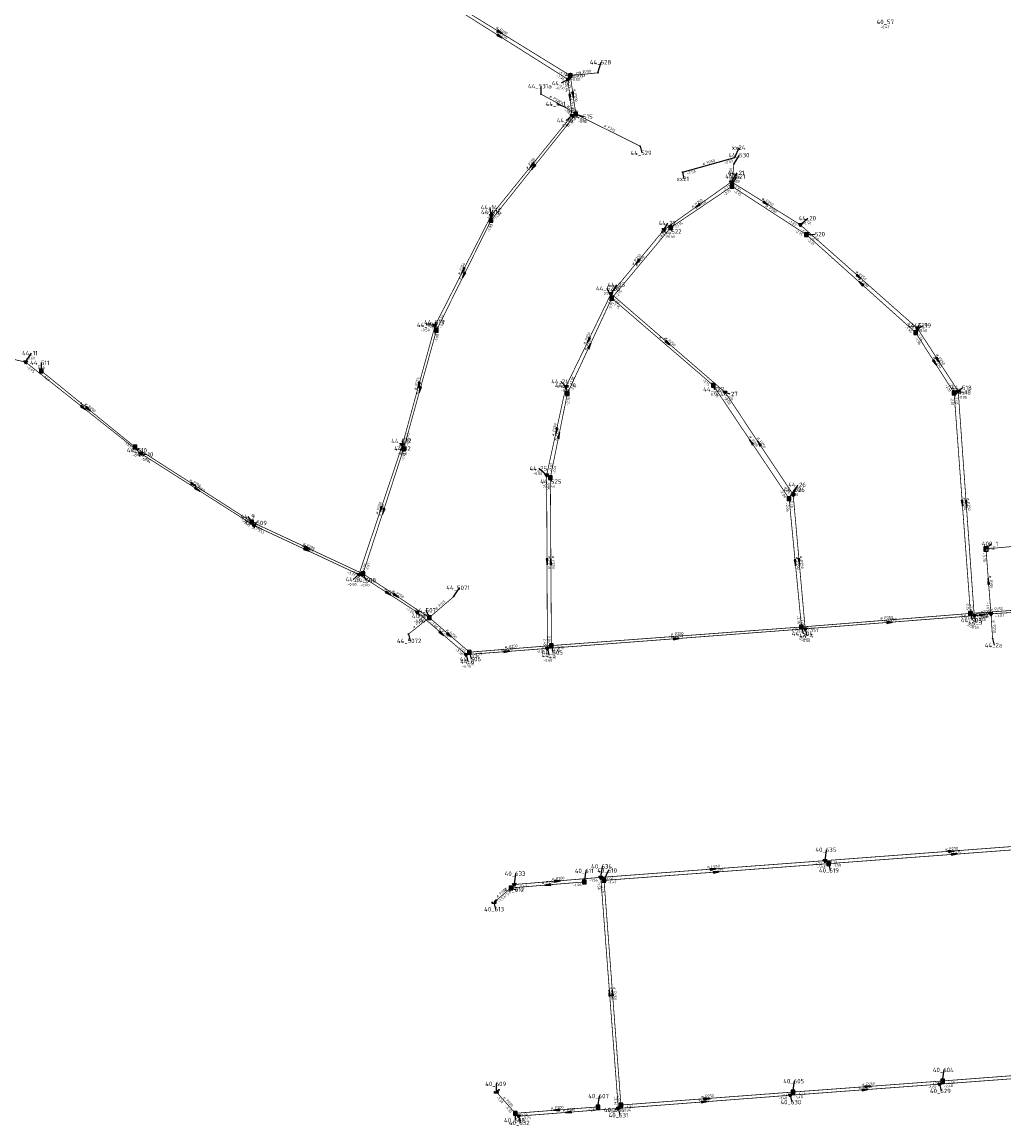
# Model space of a CAD drawing. Header units: metres. Extents: x 249000 to 255300, y 590580 to 596000.
# Tile 11 of 61: x 251943 to 252278, y 592923 to 593299. Entities that reach past the tile are written whole.
import ezdxf
from ezdxf.enums import TextEntityAlignment as Align
from ezdxf.lldxf.tags import DXFTag

# ---------------------------------------------------------------- set-up
doc = ezdxf.new("R2010")
doc.units = ezdxf.units.M
doc.header["$MEASUREMENT"] = 0
doc.linetypes.add('RI-HWA', pattern=[7.4, 5, -2.4])
doc.linetypes.add('RI-VWA', pattern=[11, 5, -3, 0, -3])
doc.layers.get('0').update_dxf_attribs({"linetype": 'CONTINUOUS'})
for name, color, linetype, lineweight in [('B-WE-RI-DRUK-G', 210, 'RI-PERS', 18), ('B-WE-RI-HWA_TRANSPORTLEIDING-G', 150, 'RI-HWA', 18), ('B-WE-RI-PERSLEIDING-G', 210, 'RI-PERS', 18), ('B-WE-RI-VWA_TRANSPORTLEIDING-G', 20, 'RI-VWA', 18), ('B-WE-WH-DUIKER-G', 190, 'CONTINUOUS', 25)]:
    doc.layers.add(name, color=color, linetype=linetype, lineweight=lineweight)
for name, color, linetype in [('RIO-AFMETINGEN', 8, 'CONTINUOUS'), ('RIO-AFSCHOT', 7, 'CONTINUOUS'), ('RIO-BOK', 8, 'CONTINUOUS'), ('RIO-KNOOP', 7, 'CONTINUOUS'), ('RIO-KNOOPNAAM', 170, 'CONTINUOUS'), ('RIO-LEADER', 253, 'CONTINUOUS'), ('RIO-MAAIVELD', 104, 'CONTINUOUS')]:
    doc.layers.add(name, color=color, linetype=linetype)
doc.styles.add('RIO-TXT', font='isocp.shx')
tags = doc.linetypes.add('RI-PERS', pattern='A,7,-2,["P",Standard,S=1.8,R=0,X=-0.5,Y=-0.9],-2,7,-2,[102,NLCS.SHX,S=1,R=180,X=0,Y=0],-2', length=22).pattern_tags.tags
tags[6] = DXFTag(74, 10)

# ---------------------------------------------------------------- blocks, each defined once
blk = doc.blocks.new('K_RGM')
blk.add_lwpolyline([(-0.6, 0.6), (-0.6, -0.6), (0.6, -0.6), (0.6, 0.6)], close=True)
blk.add_solid([(-0.6, 0.6), (0, 0.6), (-0.6, -0.6), (0, -0.6)])
at = {"style": 'RIO-TXT', "flags": 1}
blk.add_attdef('RIOLERINGSGEBIED', text='', height=1, dxfattribs=at).set_placement((0, 0), align=Align.CENTER)
blk.add_attdef('KNOOPNAAM', text='', height=1, dxfattribs=at).set_placement((0, 0), align=Align.TOP_CENTER)
blk = doc.blocks.new('K_IPR')
blk.add_lwpolyline([(-0.5, -0.5), (0.5, -0.5), (0.5, 0.5), (-0.5, 0.5)], close=True)
blk.add_solid([(-0.5, 0.5), (0.5, 0.5), (-0.5, -0.5), (0.5, -0.5)])
at = {"style": 'RIO-TXT', "flags": 1}
blk.add_attdef('RIOLERINGSGEBIED', text='', height=1, dxfattribs=at).set_placement((0, 0), align=Align.CENTER)
blk.add_attdef('KNOOPNAAM', text='', height=1, dxfattribs=at).set_placement((0, 0), align=Align.TOP_CENTER)
blk = doc.blocks.new('K_UTB')
blk.add_lwpolyline([(0.5, 0.15), (0.5, -0.3), (-0.5, -0.3), (-0.5, 0.15), (-0.45, 0.15), (-0.45, -0.25), (0, -0.25), (0.45, -0.25), (0.45, 0.15)], close=True)
blk.add_lwpolyline([(0.85, 0.6), (0.55, 0.65), (0.614828, 0.459583), (0.850842, 0.598937)])
blk.add_arc((0.85, -0.25), 0.85, 90, 180)
at = {"style": 'RIO-TXT', "flags": 1}
blk.add_attdef('RIOLERINGSGEBIED', text='', height=1, dxfattribs=at).set_placement((0, 0), align=Align.CENTER)
blk.add_attdef('KNOOPNAAM', text='', height=1, dxfattribs=at).set_placement((0, 0), align=Align.TOP_CENTER)
blk = doc.blocks.new('K_IPD')
blk.add_lwpolyline([(-0.496027, 0.307994), (0.503973, 0.307994), (0.003973, -0.558031)], close=True)
blk.add_solid([(-0.496027, 0.307994), (0.503973, 0.307994), (0.003973, -0.558031)])
at = {"style": 'RIO-TXT', "flags": 1}
blk.add_attdef('RIOLERINGSGEBIED', text='', height=1, dxfattribs=at).set_placement((0, 0), align=Align.CENTER)
blk.add_attdef('KNOOPNAAM', text='', height=1, dxfattribs=at).set_placement((0, 0), align=Align.TOP_CENTER)
blk = doc.blocks.new('K_FIC')
blk.add_circle((0, 0), 0.0625)
at = {"style": 'RIO-TXT', "flags": 1}
blk.add_attdef('RIOLERINGSGEBIED', text='', height=1, dxfattribs=at).set_placement((0, 0), align=Align.CENTER)
blk.add_attdef('KNOOPNAAM', text='', height=1, dxfattribs=at).set_placement((0, 0), align=Align.TOP_CENTER)
blk = doc.blocks.new('L_VHR')
blk.add_lwpolyline([(-0.5, 0), (0.5, 0), (-0.5, 0.15), (-0.5, -0.15), (0.5, 0)])

msp = doc.modelspace()

# ---------------------------------------------------------------- linework, layer by layer
at = {"layer": 'B-WE-RI-DRUK-G', "const_width": 0.25}
msp.add_lwpolyline([(251944.56, 593183.168), (251938.464, 593184.576), (251933.584, 593185.92), (251927.952, 593186.88), (251925.104, 593186.944), (251925.152, 593192.704), (251916.352, 593193.344), (251910.64, 593198.144), (251906.88, 593199.68), (251903.376, 593199.808), (251899.744, 593199.424), (251893.648, 593197.504), (251880.944, 593192.704), (251852.288, 593183.104), (251835.936, 593179.456), (251761.504, 593165.952), (251745.68, 593162.88), (251740.752, 593160), (251735.824, 593155.072), (251726.752, 593139.008), (251717.152, 593123.456), (251709.888, 593115.648), (251691.488, 593100.864), (251530.448, 592976.896)], dxfattribs=at)
at = {"layer": 'B-WE-RI-HWA_TRANSPORTLEIDING-G', "const_width": 0.25}
for points in [[(252130.064, 593280.704), (252082.08, 593310.272)], [(252130.064, 593280.704), (252139.488, 593281.664)], [(252131.936, 593267.584), (252130.064, 593280.704)], [(252128.48, 593269.824), (252120.128, 593274.368)], [(252131.936, 593267.584), (252128.48, 593269.824)], [(252103.088, 593231.488), (252131.936, 593267.584)], [(252131.936, 593267.584), (252153.824, 593256.704)], [(252185.104, 593243.008), (252185.744, 593250.56)], [(252185.104, 593243.008), (252164.272, 593228.992)], [(252210.464, 593226.56), (252185.104, 593243.008)], [(252084.464, 593193.984), (252103.088, 593231.488)], [(252164.272, 593228.992), (252144.176, 593204.928)], [(252247.664, 593193.216), (252210.464, 593226.56)], [(252144.176, 593204.928), (252129.056, 593172.48)], [(252144.176, 593204.928), (252178.752, 593175.232)], [(252073.28, 593153.6), (252084.464, 593193.984)], [(252260.768, 593172.672), (252247.664, 593193.216)], [(251981.824, 593154.24), (251949.92, 593180.16)], [(252204.576, 593136.704), (252178.752, 593175.232)], [(252129.056, 593172.48), (252123.264, 593143.872)], [(252266.336, 593097.6), (252260.768, 593172.672)], [(252021.536, 593128.768), (251981.824, 593154.24)], [(252059.424, 593111.104), (252073.28, 593153.6)], [(252123.616, 593086.656), (252123.264, 593143.872)], [(252208.784, 593092.992), (252204.576, 593136.704)], [(252059.424, 593111.104), (252021.536, 593128.768)], [(252082.016, 593096.192), (252059.424, 593111.104)], [(252082.016, 593096.192), (252090.32, 593103.296)], [(252082.016, 593096.192), (252074.944, 593090.56)], [(252095.712, 593084.416), (252082.016, 593096.192)], [(252266.336, 593097.6), (252208.784, 593092.992)], [(252266.336, 593097.6), (252283.744, 593098.88)], [(252208.784, 593092.992), (252123.616, 593086.656)], [(252123.616, 593086.656), (252095.712, 593084.416)], [(252218.032, 593012.416), (252303.696, 593018.816)], [(252141.536, 593006.72), (252218.032, 593012.416)], [(252134.88, 593006.208), (252109.856, 593004.16)], [(252147.296, 592930.24), (252141.536, 593006.72)], [(252109.856, 593004.16), (252104.032, 592999.232)], [(252308.384, 592942.336), (252256.816, 592938.432)], [(252256.816, 592938.432), (252205.888, 592934.656)], [(252111.328, 592927.424), (252104.896, 592934.656)], [(252205.888, 592934.656), (252147.296, 592930.24)], [(252139.456, 592929.6), (252111.328, 592927.424)]]:
    msp.add_lwpolyline(points, dxfattribs=at)
at = {"layer": 'B-WE-RI-PERSLEIDING-G'}
msp.add_lwpolyline([(252598.112, 593133.248), (252467.6, 593123.456), (252344.016, 593114.048), (252321.696, 593112.576), (252319.024, 593112.704), (252316.848, 593113.472), (252306.448, 593120.64), (252304.608, 593121.856), (252304.224, 593121.92), (252303.264, 593122.112), (252300.608, 593122.112), (252271.616, 593119.552)], dxfattribs=at)
at = {"layer": 'B-WE-RI-VWA_TRANSPORTLEIDING-G', "const_width": 0.25}
for points in [[(252129.264, 593279.424), (252082.8, 593308.736)], [(252130.592, 593267.136), (252129.264, 593279.424)], [(252103.104, 593233.088), (252130.592, 593267.136)], [(252184.928, 593244.544), (252161.952, 593228.224)], [(252208.336, 593229.952), (252184.928, 593244.544)], [(252084.016, 593195.648), (252103.104, 593233.088)], [(252161.952, 593228.224), (252143.936, 593206.464)], [(252248.352, 593194.56), (252208.336, 593229.952)], [(252143.936, 593206.464), (252128.576, 593174.848)], [(252143.936, 593206.464), (252182.736, 593172.928)], [(252072.896, 593155.072), (252084.016, 593195.648)], [(252262.16, 593173.248), (252248.352, 593194.56)], [(251983.824, 593152.064), (251944.56, 593183.168)], [(252128.576, 593174.848), (252122, 593144.704)], [(252205.952, 593138.048), (252182.736, 593172.928)], [(252267.616, 593096.832), (252262.16, 593173.248)], [(252058.064, 593110.848), (252072.896, 593155.072)], [(252022.288, 593127.552), (251983.824, 593152.064)], [(252122.24, 593085.696), (252122, 593144.704)], [(252210.048, 593092.352), (252205.952, 593138.048)], [(252058.064, 593110.848), (252022.288, 593127.552)], [(252271.616, 593119.552), (252273.312, 593097.472)], [(252077.968, 593097.984), (252058.064, 593110.848)], [(252094.576, 593083.584), (252077.968, 593097.984)], [(252267.616, 593096.832), (252210.048, 593092.352)], [(252273.312, 593097.472), (252267.616, 593096.832)], [(252297.68, 593099.008), (252273.312, 593097.472)], [(252273.312, 593097.472), (252273.872, 593089.152)], [(252210.048, 593092.352), (252122.24, 593085.696)], [(252122.24, 593085.696), (252094.576, 593083.584)], [(252216.816, 593013.44), (252302.528, 593019.904)], [(252140.432, 593007.744), (252216.816, 593013.44)], [(252140.432, 593007.744), (252111.008, 593005.312)], [(252146.4, 592929.088), (252140.432, 593007.744)], [(252307.424, 592941.184), (252255.824, 592937.344)], [(252255.824, 592937.344), (252204.928, 592933.568)], [(252204.928, 592933.568), (252146.4, 592929.088)], [(252146.4, 592929.088), (252112.432, 592926.464)]]:
    msp.add_lwpolyline(points, dxfattribs=at)
at = {"layer": 'B-WE-WH-DUIKER-G'}
msp.add_lwpolyline([(252168.24, 593247.872), (252186.048, 593252.8)], dxfattribs=at)
at = {"layer": 'RIO-LEADER'}
for p, q in [((252139.48, 593281.68), (252140.5314, 593285.2697)), ((252130.07, 593280.71), (252132.1135, 593281.0496)), ((252120.12, 593274.37), (252120.1197, 593277.145)), ((252129.27, 593279.42), (252126.9152, 593278.1425)), ((252128.48, 593269.83), (252125.4516, 593271.0631)), ((252130.6, 593267.12), (252128.6244, 593265.4636)), ((252131.93, 593267.6), (252134.5929, 593266.7624)), ((252153.83, 593256.72), (252154.3635, 593254.3916)), ((252186.05, 593252.82), (252187.5872, 593256.1832)), ((252185.74, 593250.59), (252187.7164, 593253.6458)), ((252168.24, 593247.89), (252168.7735, 593245.5616)), ((252184.93, 593244.54), (252186.9064, 593247.5958)), ((252185.1, 593243.03), (252186.6372, 593246.3932)), ((252103.1, 593233.08), (252102.7393, 593235.8234)), ((252103.09, 593231.49), (252103.45, 593234.2335)), ((252208.33, 593229.94), (252210.9929, 593232.1776)), ((252161.96, 593228.24), (252163.2936, 593230.5297)), ((252164.27, 593228.97), (252164.63, 593227.6265)), ((252210.46, 593226.57), (252213.4883, 593226.736)), ((252143.94, 593206.44), (252145.9164, 593209.4958)), ((252144.17, 593204.9), (252142.6319, 593208.2627)), ((252084.02, 593195.66), (252080.9919, 593195.825)), ((252084.47, 593194.01), (252084.1093, 593196.7534)), ((252247.66, 593193.21), (252248.6973, 593195.7071)), ((252248.35, 593194.55), (252250.3935, 593195.6104)), ((251944.56, 593183.17), (251946.5364, 593186.2258)), ((251949.92, 593180.17), (251949.9197, 593182.945)), ((252128.57, 593174.85), (252126.7727, 593176.587)), ((252129.06, 593172.48), (252128.6993, 593175.2234)), ((252178.76, 593175.21), (252179.12, 593173.8665)), ((252182.74, 593172.95), (252184.3294, 593172.3161)), ((252260.76, 593172.66), (252263.6495, 593174.4118)), ((252262.16, 593173.22), (252263.9569, 593172.8824)), ((252073.28, 593153.58), (252072.9193, 593156.3234)), ((251981.82, 593154.24), (251982.8573, 593153.1429)), ((252072.89, 593155.08), (252073.25, 593153.7365)), ((251983.83, 593152.08), (251985.6269, 593151.7424)), ((252122, 593144.68), (252119.3366, 593146.9168)), ((252123.27, 593143.86), (252123.63, 593142.5165)), ((252205.96, 593138.05), (252207.4972, 593141.4132)), ((252204.57, 593136.69), (252206.5464, 593139.7458)), ((252022.29, 593127.57), (252020.3129, 593130.6251)), ((252021.53, 593128.74), (252023.3269, 593128.4024)), ((252271.62, 593119.58), (252273.4169, 593121.3176)), ((252058.07, 593110.87), (252056.0944, 593109.2136)), ((252059.43, 593111.12), (252060.4814, 593108.9303)), ((252090.32, 593103.3), (252092.2964, 593106.3558)), ((252077.97, 593097.98), (252078.6795, 593096.7301)), ((252082.01, 593096.18), (252080.9721, 593098.6768)), ((252266.33, 593097.59), (252266.8635, 593095.2616)), ((252267.62, 593096.85), (252268.1535, 593094.5216)), ((252273.32, 593097.5), (252270.4308, 593097.1473)), ((252208.78, 593093.02), (252209.3135, 593090.6916)), ((252210.05, 593092.36), (252210.5835, 593090.0316)), ((252074.94, 593090.59), (252075.4735, 593088.2616)), ((252273.87, 593089.12), (252274.4035, 593086.7916)), ((252122.24, 593085.69), (252122.7735, 593083.3616)), ((252123.62, 593086.63), (252124.1535, 593084.3016)), ((252094.58, 593083.57), (252095.1135, 593081.2416)), ((252095.72, 593084.4), (252096.2535, 593082.0716)), ((252216.81, 593013.41), (252217.3435, 593017.1384)), ((252134.88, 593006.23), (252135.4135, 593009.9584)), ((252140.43, 593007.77), (252140.9635, 593011.4984)), ((252141.53, 593006.71), (252143.0672, 593010.0732)), ((252218.03, 593012.44), (252218.5635, 593010.1116)), ((252111, 593005.28), (252111.5335, 593009.0084)), ((252109.86, 593004.18), (252111.4494, 593003.5461)), ((252104.03, 592999.24), (252104.5635, 592996.9116)), ((252256.81, 592938.45), (252257.3435, 592942.1784)), ((252205.89, 592934.64), (252206.4235, 592938.3684)), ((252104.9, 592934.66), (252104.8997, 592937.435)), ((252255.83, 592937.36), (252256.3635, 592935.0316)), ((252139.45, 592929.57), (252139.9835, 592933.2984)), ((252204.92, 592933.56), (252205.4535, 592931.2316)), ((252111.32, 592927.45), (252111.3215, 592925.075)), ((252147.29, 592930.21), (252145.3144, 592928.5536)), ((252146.4, 592929.08), (252146.9335, 592926.7516)), ((252112.43, 592926.49), (252112.9635, 592924.1616))]:
    msp.add_line(p, q, dxfattribs=at)

# ---------------------------------------------------------------- block references
at = {"layer": 'RIO-AFSCHOT', "xscale": 2, "yscale": 2, "zscale": 2}
for p, rotation in [((252106.075, 593295.5), 328.3543999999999), ((252106.035, 593294.09), 327.7359999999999), ((252129.935, 593273.27), 276.1799), ((252131, 593274.155), 278.0833), ((252116.85, 593250.1), 231.061), ((252117.51, 593249.545), 231.3815), ((252173.445, 593236.39), 215.3568), ((252196.63, 593237.24), 328.0418999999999), ((252152.95, 593217.34), 230.4176), ((252093.56, 593214.37), 242.9772), ((252093.78, 593212.75), 243.5754999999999), ((252228.34, 593212.245), 318.5176), ((252229.06, 593209.89), 138.1193), ((252136.255, 593190.645), 244.0485), ((252163.34, 593189.695), 319.2052), ((252136.615, 593188.69), 65.00459999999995), ((252254.21, 593182.935), 302.5221), ((252255.255, 593183.885), 302.9266000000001), ((252078.455, 593175.37), 254.6549), ((252078.875, 593173.795), 254.5217), ((251964.195, 593167.625), 321.6353), ((251965.87, 593167.205), 320.8979), ((252125.285, 593159.765), 257.7069), ((252126.165, 593158.17), 78.55509999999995), ((252191.665, 593155.95), 123.8294), ((252194.35, 593155.5), 123.6427), ((252001.675, 593141.49), 327.2965), ((252003.06, 593139.825), 327.4945), ((252065.48, 593132.975), 251.4607), ((252263.545, 593135.125), 274.2521), ((252264.89, 593135.035), 274.098), ((252066.355, 593132.35), 251.927), ((252040.18, 593119.22), 334.9820999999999), ((252040.48, 593119.93), 335.0684), ((252122.12, 593115.185), 270.2422), ((252123.445, 593115.245), 90.3594), ((252206.675, 593114.855), 275.5151), ((252208.005, 593115.205), 275.1238), ((252272.47, 593108.54), 94.41130000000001), ((252068.02, 593104.425), 327.0706), ((252070.72, 593103.65), 326.5129), ((252270.47, 593097.175), 6.50500000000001), ((252238.835, 593094.605), 4.459099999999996), ((252086.275, 593090.775), 319.0609), ((252088.865, 593090.29), 319.334), ((252166.145, 593089.025), 4.343399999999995), ((252108.41, 593084.63), 4.382400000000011), ((252259.665, 593016.645), 4.3165), ((252260.865, 593015.64), 4.2719), ((252178.62, 593010.59), 4.222699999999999), ((252179.78, 593009.575), 4.283100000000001), ((252125.715, 593006.525), 4.835600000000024), ((252122.37, 593005.205), 184.6836), ((252143.415, 592968.425), 94.3472), ((252144.41, 592968.46), 94.3146), ((252230.375, 592935.46), 4.268300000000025), ((252231.35, 592936.545), 4.278700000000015), ((252175.66, 592931.32), 4.377300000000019), ((252176.59, 592932.425), 4.322799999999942), ((252125.385, 592928.51), 184.3094999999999), ((252129.415, 592927.785), 184.3596000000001)]:
    msp.add_blockref('L_VHR', p, dxfattribs=dict(at, rotation=rotation))
at = {"layer": 'RIO-KNOOP', "xscale": 1.25, "yscale": 1.25, "zscale": 1.25}
for name, p in [('K_IPR', (252130.064, 593280.704)), ('K_FIC', (252139.488, 593281.664)), ('K_IPD', (252129.264, 593279.424)), ('K_FIC', (252120.128, 593274.368)), ('K_FIC', (252128.48, 593269.824)), ('K_IPD', (252130.592, 593267.136)), ('K_IPR', (252131.936, 593267.584)), ('K_FIC', (252153.824, 593256.704)), ('K_FIC', (252185.744, 593250.56)), ('K_FIC', (252186.048, 593252.8)), ('K_FIC', (252168.24, 593247.872)), ('K_IPD', (252184.928, 593244.544)), ('K_IPR', (252185.104, 593243.008)), ('K_IPR', (252103.088, 593231.488)), ('K_IPD', (252103.104, 593233.088)), ('K_IPD', (252161.952, 593228.224)), ('K_IPR', (252164.272, 593228.992)), ('K_IPD', (252208.336, 593229.952)), ('K_IPR', (252210.464, 593226.56)), ('K_IPD', (252143.936, 593206.464)), ('K_IPR', (252144.176, 593204.928)), ('K_IPD', (252084.016, 593195.648)), ('K_IPR', (252084.464, 593193.984)), ('K_IPR', (252247.664, 593193.216)), ('K_IPD', (252248.352, 593194.56)), ('K_IPD', (251944.56, 593183.168)), ('K_IPR', (251949.92, 593180.16)), ('K_IPD', (252128.576, 593174.848)), ('K_IPR', (252178.752, 593175.232)), ('K_IPR', (252129.056, 593172.48)), ('K_IPD', (252182.736, 593172.928)), ('K_IPR', (252260.768, 593172.672)), ('K_IPD', (252262.16, 593173.248)), ('K_IPR', (251981.824, 593154.24)), ('K_IPD', (252072.896, 593155.072)), ('K_IPR', (252073.28, 593153.6)), ('K_IPD', (251983.824, 593152.064)), ('K_IPD', (252122, 593144.704)), ('K_IPR', (252123.264, 593143.872)), ('K_IPD', (252205.952, 593138.048)), ('K_IPR', (252204.576, 593136.704)), ('K_IPR', (252021.536, 593128.768)), ('K_IPD', (252022.288, 593127.552)), ('K_RGM', (252271.616, 593119.552)), ('K_IPD', (252058.064, 593110.848)), ('K_IPR', (252059.424, 593111.104)), ('K_FIC', (252090.32, 593103.296)), ('K_IPD', (252077.968, 593097.984)), ('K_IPR', (252082.016, 593096.192)), ('K_IPR', (252266.336, 593097.6)), ('K_IPD', (252267.616, 593096.832)), ('K_IPD', (252273.312, 593097.472)), ('K_IPR', (252208.784, 593092.992)), ('K_IPD', (252210.048, 593092.352)), ('K_FIC', (252074.944, 593090.56)), ('K_FIC', (252273.872, 593089.152)), ('K_IPR', (252095.712, 593084.416)), ('K_IPD', (252122.24, 593085.696)), ('K_IPR', (252123.616, 593086.656)), ('K_IPD', (252094.576, 593083.584)), ('K_IPD', (252216.816, 593013.44)), ('K_IPR', (252218.032, 593012.416)), ('K_IPR', (252134.88, 593006.208)), ('K_IPD', (252140.432, 593007.744)), ('K_IPR', (252141.536, 593006.72)), ('K_IPR', (252109.856, 593004.16)), ('K_IPD', (252111.008, 593005.312)), ('K_UTB', (252104.032, 592999.232)), ('K_IPR', (252256.816, 592938.432)), ('K_UTB', (252104.896, 592934.656)), ('K_IPR', (252205.888, 592934.656)), ('K_IPD', (252255.824, 592937.344)), ('K_IPR', (252147.296, 592930.24)), ('K_IPD', (252204.928, 592933.568)), ('K_IPR', (252111.328, 592927.424)), ('K_IPR', (252139.456, 592929.6)), ('K_IPD', (252146.4, 592929.088)), ('K_IPD', (252112.432, 592926.464))]:
    msp.add_blockref(name, p, dxfattribs=at)

# ---------------------------------------------------------------- texts
at = {"layer": 'RIO-AFMETINGEN', "style": 'RIO-TXT'}
for s, rotation, p in [('ø P250', 327.736, (252104.6588, 593295.4511)), ('ø P200', 328.3544, (252104.6842, 593296.8467)), ('ø P200', 5.8848, (252132.8536, 593281.3991)), ('ø P315', 331.4982, (252122.8306, 593273.3552)), ('ø P250', 276.1799, (252130.1321, 593275.1929)), ('ø P200', 278.0833, (252131.1335, 593276.0832)), ('ø P315', 327.1256, (252128.8343, 593270.0774)), ('ø P315', 333.5843, (252141.3678, 593263.3652)), ('ø P250', 51.061, (252115.3511, 593248.8811)), ('ø P200', 51.3815, (252116.0179, 593248.3177)), ('ø P250', 15.4711, (252175.2165, 593250.2362)), ('ø P250', 85.1525, (252184.862, 593244.9605)), ('ø P250', 328.0419, (252195.242, 593238.5864)), ('ø P250', 35.3568, (252171.6672, 593235.6284)), ('ø P200', 34.0154, (252172.8907, 593235.2796)), ('ø P200', 327.0176, (252196.4166, 593236.1718)), ('ø P250', 62.9772, (252092.345, 593212.8677)), ('ø P250', 50.4176, (252151.4312, 593216.1427)), ('ø P200', 50.1309, (252152.6945, 593215.7458)), ('ø P200', 63.5755, (252092.5808, 593211.2352)), ('ø P250', 318.5176, (252227.1993, 593213.8087)), ('ø P200', 318.1193, (252227.9295, 593211.4608)), ('ø P250', 64.0485, (252135.0593, 593189.1244)), ('ø P200', 65.0046, (252135.4447, 593187.1499)), ('ø P200', 319.3633, (252160.2996, 593191.5999)), ('ø P250', 319.2052, (252162.1801, 593191.2444)), ('ø P250', 302.5221, (252253.5367, 593184.7475)), ('ø P250', 302.9266, (252254.5691, 593185.6929)), ('ø P250', 74.6549, (252077.5693, 593173.6529)), ('ø P250', 74.5217, (252077.9852, 593172.0798)), ('ø P250', 321.6353, (251962.9704, 593169.1234)), ('ø P200', 320.8979, (251964.6629, 593168.7169)), ('ø P250', 77.7069, (252124.4836, 593158.005)), ('ø P200', 78.5551, (252125.3902, 593156.3979)), ('ø P200', 303.8294, (252190.9562, 593157.7507)), ('ø P250', 303.6427, (252193.6459, 593157.3023)), ('ø P200', 327.2965, (252000.3078, 593142.8596)), ('ø P250', 327.4945, (252001.6881, 593141.1894)), ('ø P250', 71.4607, (252064.4999, 593131.3098)), ('ø P200', 71.927, (252065.3885, 593130.6769)), ('ø P200', 274.2521, (252263.8266, 593137.0415)), ('ø P250', 274.098, (252265.1772, 593136.951)), ('ø P250', 334.9821, (252038.641, 593120.3922)), ('ø P200', 335.0684, (252038.9394, 593121.1006)), ('ø P250', 270.2422, (252122.5298, 593117.0771)), ('ø P200', 270.3594, (252123.8504, 593117.1377)), ('ø P200', 275.5151, (252206.9044, 593116.7763)), ('ø P250', 275.1238, (252208.2481, 593117.1249)), ('ø P250', 274.4113, (252272.7295, 593110.4559)), ('ø P250', 327.0706, (252066.654, 593105.7939)), ('ø P250', 326.5129, (252069.3684, 593105.0328)), ('ø P315', 40.5858, (252084.4695, 593098.8141)), ('ø P250', 4.5398, (252235.6376, 593095.5712)), ('ø P250', 6.505, (252268.5461, 593097.3588)), ('ø P250', 4.3353, (252273.1197, 593098.5059)), ('ø P315', 38.3283, (252076.7428, 593092.5274)), ('ø P250', 319.0609, (252085.1129, 593092.3203)), ('ø P250', 4.4591, (252236.9177, 593094.8738)), ('ø P250', 273.7638, (252273.8718, 593095.2224)), ('ø P250', 319.334, (252087.6947, 593091.8289)), ('ø P250', 4.3434, (252164.2274, 593089.3073)), ('ø P250', 4.2907, (252164.283, 593090.1082)), ('ø P250', 4.3824, (252106.4941, 593084.8919)), ('ø P250', 4.5694, (252107.7528, 593085.7707)), ('ø P250', 4.3165, (252257.7499, 593016.9016)), ('ø P250', 4.2719, (252258.9502, 593015.8981)), ('ø P250', 4.2227, (252176.7053, 593010.8497)), ('ø P250', 4.2831, (252177.8653, 593009.8327)), ('ø P200', 4.6836, (252120.4525, 593005.456)), ('ø P200', 4.8356, (252123.7971, 593006.7723)), ('ø P200', 40.2719, (252105.2433, 593000.794)), ('ø P250', 274.3472, (252143.6946, 592970.3419)), ('ø P250', 274.3146, (252144.69, 592970.3769)), ('ø P250', 4.2683, (252228.4588, 592935.7331)), ('ø P250', 4.2787, (252229.4339, 592936.8178)), ('ø P200', 311.6877, (252107.1531, 592932.7339)), ('ø P250', 4.3773, (252173.7433, 592931.5919)), ('ø P250', 4.3228, (252174.6736, 592932.6987)), ('ø P200', 4.3095, (252123.4691, 592928.7745)), ('ø P200', 4.3596, (252127.4988, 592928.0497))]:
    msp.add_text(s, height=0.9, rotation=rotation, dxfattribs=at).set_placement(p)
at = {"layer": 'RIO-BOK', "style": 'RIO-TXT'}
for s, rotation, p in [('-1.94', 327.736, (252125.2113, 593280.4833)), ('-1.77', 328.3544, (252125.9999, 593281.7306)), ('-1.77', 5.8848, (252131.4962, 593279.5501)), ('-1.94', 276.1799, (252128.1182, 593277.9873)), ('-1.77', 278.0833, (252128.9664, 593279.2398)), ('-1.79', 327.1256, (252127.8647, 593268.6799)), ('-1.98', 276.1799, (252128.8828, 593270.9577)), ('-1.79', 278.0833, (252130.0869, 593271.3782)), ('-1.98', 51.061, (252129.0972, 593263.1911)), ('-1.79', 51.3815, (252130.4492, 593263.6628)), ('-1.79', 333.5843, (252132.5168, 593265.8578)), ('-2.53', 15.4711, (252182.5409, 593250.4997)), ('-2.53', 15.4711, (252169.8395, 593246.9839)), ('-1.77', 85.1525, (252186.505, 593244.2155)), ('-1.77', 35.3568, (252182.4112, 593241.1773)), ('-1.77', 328.0419, (252185.3457, 593242.7493)), ('-2.15', 34.0154, (252182.5048, 593239.726)), ('-2.15', 327.0176, (252185.4837, 593241.2321)), ('-2.16', 51.061, (252104.9281, 593233.2741)), ('-2.16', 62.9772, (252102.4408, 593228.9253)), ('-1.83', 51.3815, (252104.9169, 593231.6943)), ('-1.83', 63.5755, (252102.4743, 593227.3288)), ('-2.15', 50.1309, (252162.6905, 593225.0774)), ('-1.83', 35.3568, (252163.7725, 593227.9332)), ('-2.15', 34.0154, (252166.0749, 593228.6208)), ('-1.83', 328.0419, (252204.2565, 593230.9669)), ('-2.15', 327.0176, (252206.4062, 593227.6711)), ('-1.84', 318.5176, (252208.4437, 593228.1052)), ('-1.83', 50.4176, (252160.4017, 593224.3385)), ('-2.15', 318.1193, (252210.5609, 593224.7344)), ('-1.89', 50.4176, (252145.77, 593206.6147)), ('-2.15', 50.1309, (252146.0009, 593205.0656)), ('-1.89', 64.0485, (252143.3412, 593202.2829)), ('-2.15', 65.0046, (252143.6404, 593200.7341)), ('-1.89', 319.2052, (252144.0757, 593204.6067)), ('-2.15', 319.3633, (252144.3107, 593203.0671)), ('-2.30', 62.9772, (252085.7686, 593196.2274)), ('-2.30', 74.6549, (252084.2155, 593191.4578)), ('-1.89', 63.5755, (252086.2125, 593194.5957)), ('-1.96', 318.1193, (252243.8338, 593194.9342)), ('-1.94', 318.5176, (252244.5133, 593196.2492)), ('-1.89', 74.5217, (252084.6556, 593189.807)), ('-1.96', 302.5221, (252247.2636, 593191.4149)), ('-1.94', 302.9266, (252247.9663, 593192.7522)), ('-2.95', 321.6353, (251944.7733, 593181.3441)), ('-1.60', 320.8979, (251950.1098, 593178.3415)), ('-1.96', 64.0485, (252130.3073, 593175.4511)), ('-2.10', 65.0046, (252130.787, 593173.11)), ('-2.15', 319.3633, (252174.8952, 593176.8489)), ('-2.01', 302.5221, (252257.5247, 593175.3408)), ('-2.00', 302.9266, (252258.9064, 593175.8783)), ('-1.96', 77.7069, (252128.9726, 593170.6691)), ('-2.15', 303.8294, (252178.4047, 593173.4063)), ('-1.99', 319.2052, (252178.8822, 593174.6021)), ('-2.08', 303.6427, (252182.3788, 593171.1475)), ('-2.40', 274.098, (252260.9569, 593171.83)), ('-2.10', 78.5551, (252129.5253, 593168.3046)), ('-2.01', 274.2521, (252259.5606, 593171.2668)), ('-2.43', 74.6549, (252074.4875, 593155.9896)), ('-1.93', 74.5217, (252074.8796, 593154.4859)), ('-1.69', 320.8979, (251977.9112, 593155.7723)), ('-3.04', 321.6353, (251979.9054, 593153.5662)), ('-1.69', 327.2965, (251982.2124, 593152.444)), ('-2.43', 71.4607, (252072.8509, 593150.8732)), ('-3.04', 327.4945, (251984.2286, 593150.2854)), ('-1.93', 71.927, (252073.2752, 593149.3731)), ('-2.07', 77.7069, (252123.5462, 593145.6744)), ('-2.04', 78.5551, (252124.8013, 593144.8772)), ('-2.35', 270.2422, (252120.7061, 593143.3741)), ('-2.15', 270.3594, (252121.9788, 593142.5515)), ('-2.06', 303.8294, (252201.2858, 593139.3043)), ('-1.99', 303.6427, (252202.6819, 593140.6736)), ('-2.06', 275.5151, (252203.4016, 593135.2707)), ('-2.40', 275.1238, (252204.782, 593136.6387)), ('-1.78', 327.2965, (252017.4766, 593129.8305)), ('-3.13', 327.4945, (252018.2328, 593128.6454)), ('-1.78', 335.0684, (252022.1617, 593127.0136)), ('-3.13', 334.9821, (252022.9191, 593125.8427)), ('-3.70', 274.4113, (252270.4245, 593118.1835)), ('-3.21', 334.9821, (252053.9052, 593111.4041)), ('-1.86', 335.0684, (252055.2649, 593111.6492)), ('-2.51', 71.4607, (252059.7157, 593111.6892)), ('-1.97', 71.927, (252061.069, 593111.9526)), ('-3.21', 327.0706, (252058.4553, 593109.0725)), ('-1.97', 326.5129, (252059.7978, 593109.3188)), ('-2.15', 274.2521, (252264.7827, 593101.4859)), ('-2.55', 274.098, (252266.0839, 593100.7507)), ('-3.65', 274.4113, (252271.7283, 593101.389)), ('-3.26', 327.0706, (252073.9125, 593099.0742)), ('-2.00', 326.5129, (252077.9653, 593097.3149)), ('-3.26', 319.0609, (252078.1011, 593096.1463)), ('-2.15', 275.5151, (252207.1273, 593096.8791)), ('-2.49', 275.1238, (252208.425, 593096.2306)), ('-2.15', 4.5398, (252262.4432, 593096.0114)), ('-3.64', 4.4591, (252263.7303, 593095.2769)), ('-2.15', 4.3353, (252267.7244, 593096.392)), ('-3.64', 6.505, (252269.0594, 593095.7066)), ('-3.65', 6.505, (252269.4926, 593095.7562)), ('-3.37', 3.5701, (252274.699, 593096.2843)), ('-2.00', 319.334, (252082.1498, 593094.347)), ('-2.15', 4.2907, (252204.8848, 593091.4758)), ('-2.15', 4.5398, (252210.1794, 593091.8279)), ('-2.45', 270.2422, (252120.9586, 593089.6847)), ('-2.04', 270.3594, (252122.3293, 593090.6216)), ('-3.52', 4.3434, (252206.1556, 593090.8139)), ('-3.53', 4.4591, (252211.4477, 593091.1659)), ('-3.30', 319.0609, (252090.7142, 593085.2178)), ('-2.04', 319.334, (252091.8446, 593086.0276)), ('-3.35', 4.3824, (252118.3504, 593084.1032)), ('-2.15', 4.5694, (252119.7347, 593085.0306)), ('-3.35', 4.3434, (252123.6353, 593084.4931)), ('-2.15', 4.2907, (252125.0142, 593085.4318)), ('-3.30', 4.3824, (252095.9761, 593082.374)), ('-2.15', 4.5694, (252097.12, 593083.2086)), ('-1.72', 4.2227, (252212.9154, 593011.8189)), ('-1.58', 4.2831, (252214.1378, 593010.8448)), ('-1.72', 4.3165, (252218.204, 593012.2115)), ('-1.58', 4.2719, (252219.423, 593011.2404)), ('-1.56', 4.8356, (252136.5529, 593006.1536)), ('-1.56', 274.3472, (252139.2329, 593006.3748)), ('-1.56', 4.2227, (252141.822, 593006.5692)), ('-1.47', 4.2831, (252142.9233, 593005.5107)), ('-1.53', 40.2719, (252107.6473, 593000.6041)), ('-1.53', 4.6836, (252111.2624, 593002.9914)), ('-1.47', 4.8356, (252112.4055, 593004.0951)), ('-1.46', 4.6836, (252130.9982, 593004.621)), ('-1.47', 274.3146, (252140.3321, 593005.3155)), ('-1.53', 40.2719, (252105.8622, 592999.0896)), ('-1.40', 4.2912, (252258.2042, 592937.2518)), ('-1.44', 4.2787, (252207.2839, 592933.4415)), ('-1.62', 4.2683, (252251.9356, 592935.7956)), ('-1.55', 4.2787, (252252.9162, 592936.8849)), ('-2.48', 4.2666, (252257.2237, 592936.1612)), ('-1.30', 311.6877, (252104.7946, 592932.8247)), ('-1.34', 274.3472, (252144.8485, 592932.9733)), ('-1.34', 274.3146, (252145.7393, 592934.1045)), ('-1.48', 4.3773, (252201.0286, 592931.9931)), ('-1.44', 4.3228, (252201.9972, 592933.0768)), ('-1.48', 4.2683, (252206.3137, 592932.3612)), ('-1.30', 311.6877, (252107.6921, 592929.5748)), ('-1.30', 4.3095, (252112.7146, 592926.2522)), ('-1.28', 4.3095, (252135.5577, 592927.9884)), ('1.34', 4.3596, (252143.0474, 592927.5401)), ('-1.34', 4.3773, (252147.796, 592927.8839)), ('-1.34', 4.3228, (252148.6849, 592929.0126)), ('-1.24', 4.3596, (252113.8256, 592925.2935))]:
    msp.add_text(s, height=0.9, rotation=rotation, dxfattribs=at).set_placement(p)
at = {"layer": 'RIO-KNOOPNAAM', "style": 'RIO-TXT'}
for s, p in [('40_57', (252234.376, 593298.2416)), ('44_528', (252136.7064, 593284.5197)), ('44_516', (252128.2885, 593280.2996)), ('44_531a', (252115.6572, 593276.395)), ('44_16', (252123.7277, 593277.3925)), ('44_531', (252121.6266, 593270.3131)), ('44_15', (252125.4369, 593264.7136)), ('44_515', (252130.7679, 593266.0124)), ('44_529', (252150.5385, 593253.6416)), ('44_530', (252183.8914, 593252.8958)), ('xx24', (252185.0372, 593255.4332)), ('44_521', (252182.8122, 593245.6432)), ('44_21', (252183.7189, 593246.8458)), ('xx21', (252166.2235, 593244.8116)), ('44_14', (252099.5518, 593235.0734)), ('44_514', (252099.625, 593233.4835)), ('44_20', (252207.8054, 593231.4276)), ('44_22', (252160.1061, 593229.7797)), ('44_522', (252160.805, 593226.8765)), ('44_520', (252209.6633, 593225.986)), ('44_523', (252138.8069, 593207.5127)), ('44_23', (252142.7289, 593208.7458)), ('44_13', (252077.8044, 593195.075)), ('44_513', (252080.2843, 593196.0034)), ('44_519', (252244.8723, 593194.9571)), ('44_19', (252247.206, 593194.8604)), ('44_11', (251943.3489, 593185.4758)), ('44_511', (251946.0947, 593182.195)), ('44_24', (252123.5852, 593175.837)), ('44_524', (252124.8743, 593174.4734)), ('44_518', (252259.8245, 593173.6618)), ('44_527', (252175.295, 593173.1165)), ('44_27', (252181.1419, 593171.5661)), ('44_18', (252260.7694, 593172.1324)), ('44_512', (252069.0943, 593155.5734)), ('44_510', (251979.0323, 593152.3929)), ('44_10', (251982.4394, 593150.9924)), ('44_12', (252070.0625, 593152.9865)), ('44_25', (252116.1491, 593146.1668)), ('44_525', (252119.805, 593141.7665)), ('44_26', (252204.3097, 593140.6632)), ('44_526', (252202.7214, 593138.9958)), ('44_9', (252017.7629, 593129.8751)), ('44_509', (252019.5019, 593127.6524)), ('400_1', (252270.2294, 593120.5676)), ('44_8', (252053.5444, 593108.4636)), ('44_508', (252056.6564, 593108.1803)), ('44_5071', (252087.8339, 593105.6058)), ('44_7', (252076.1295, 593095.9801)), ('44_507', (252077.1471, 593097.9268)), ('44_2', (252267.8808, 593096.3973)), ('44_503', (252263.0385, 593094.5116)), ('44_3', (252265.6035, 593093.7716)), ('44_5072', (252071.011, 593087.5116)), ('44_504', (252205.4885, 593089.9416)), ('44_4', (252208.0335, 593089.2816)), ('44_505', (252120.3285, 593083.5516)), ('44_2a', (252271.216, 593086.0416)), ('44_506', (252092.4285, 593081.3216)), ('44_6', (252092.5635, 593080.4916)), ('44_5', (252120.2235, 593082.6116)), ('40_635', (252213.5185, 593016.3884)), ('40_633', (252107.7085, 593008.2584)), ('40_611', (252131.5885, 593009.2084)), ('40_634', (252137.1385, 593010.7484)), ('40_610', (252139.2422, 593009.3232)), ('40_619', (252214.7385, 593009.3616)), ('40_612', (252107.6244, 593002.7961)), ('40_613', (252100.7385, 592996.1616)), ('40_604', (252253.5185, 592941.4284)), ('40_605', (252202.5985, 592937.6184)), ('40_609', (252101.0747, 592936.685)), ('40_629', (252252.5385, 592934.2816)), ('40_607', (252136.1585, 592932.5484)), ('40_630', (252201.6285, 592930.4816)), ('40_606', (252141.4894, 592927.8036)), ('40_631', (252143.1085, 592926.0016)), ('40_608', (252107.4965, 592924.325)), ('40_632', (252109.1385, 592923.4116))]:
    msp.add_text(s, height=1.5, dxfattribs=at).set_placement(p)
at = {"layer": 'RIO-MAAIVELD', "style": 'RIO-TXT'}
for s, p in [('-0.47', (252235.651, 593296.8416)), ('-0.50', (252125.0027, 593275.9925)), ('-0.50', (252130.201, 593278.8996)), ('-0.50', (252132.6804, 593264.6124)), ('-0.50', (252126.7119, 593263.3136)), ('-0.50', (252184.7247, 593244.2432)), ('-0.50', (252184.9939, 593245.4458)), ('-0.50', (252100.8268, 593233.6734)), ('-0.50', (252101.5375, 593232.0835)), ('-0.50', (252161.3811, 593228.3797)), ('-0.50', (252209.0804, 593230.0276)), ('-0.50', (252162.7175, 593225.4765)), ('-0.50', (252211.5758, 593224.586)), ('-0.50', (252140.7194, 593206.1127)), ('-0.50', (252144.0039, 593207.3458)), ('-0.50', (252079.0794, 593193.675)), ('-0.55', (252082.1968, 593194.6034)), ('-0.50', (252246.7848, 593193.5571)), ('-0.50', (252248.481, 593193.4604)), ('-0.60', (251944.6239, 593184.0758)), ('-0.60', (251948.0072, 593180.795)), ('-0.50', (252124.8602, 593174.437)), ('-0.50', (252126.7868, 593173.0734)), ('-0.50', (252177.2075, 593171.7165)), ('-0.50', (252261.737, 593172.2618)), ('-0.05', (252262.0444, 593170.7324)), ('-0.50', (252182.4169, 593170.1661)), ('-0.60', (252071.0068, 593154.1734)), ('-0.60', (252071.3375, 593151.5865)), ('-0.70', (251980.9448, 593150.9929)), ('-0.70', (251983.7144, 593149.5924)), ('-0.50', (252117.4241, 593144.7668)), ('-0.50', (252121.7175, 593140.3665)), ('-0.50', (252204.6339, 593137.5958)), ('-0.50', (252205.5847, 593139.2632)), ('-0.70', (252018.4004, 593128.4751)), ('-0.70', (252021.4144, 593126.2524)), ('-0.50', (252271.5044, 593119.1676)), ('-0.80', (252054.1819, 593107.0636)), ('-0.80', (252058.5689, 593106.7803)), ('-0.70', (252079.0596, 593096.5268)), ('-0.50', (252076.767, 593094.5801)), ('-0.60', (252264.951, 593093.1116)), ('-0.60', (252266.241, 593092.3716)), ('-0.60', (252268.5183, 593094.9973)), ('-0.50', (252207.401, 593088.5416)), ('-0.50', (252208.671, 593087.8816)), ('-0.60', (252120.861, 593081.2116)), ('-0.60', (252122.241, 593082.1516)), ('-0.50', (252093.201, 593079.0916)), ('-0.70', (252094.341, 593079.9216))]:
    msp.add_text(s, height=0.9, dxfattribs=at).set_placement(p)

doc.saveas('drawing.dxf')
